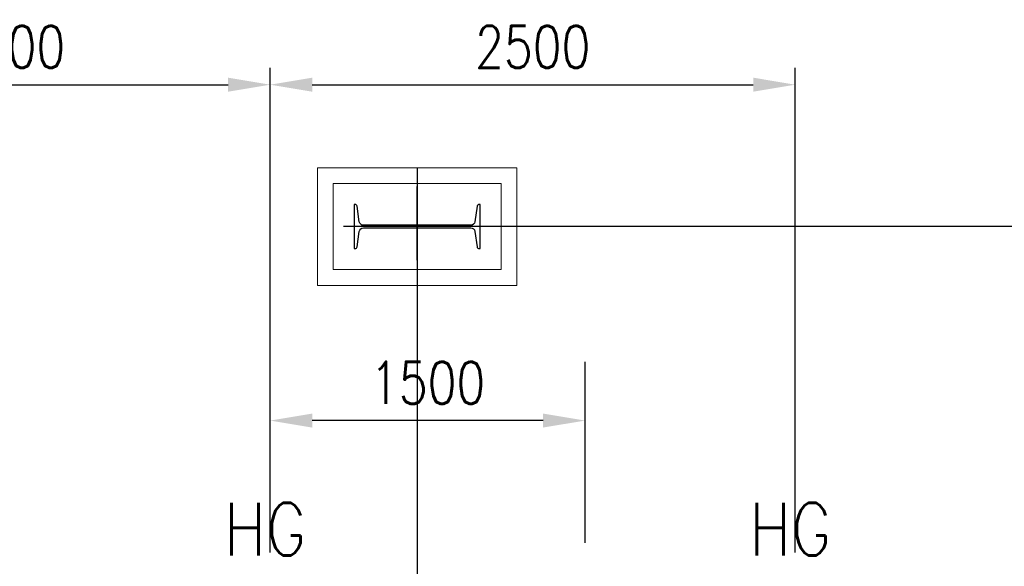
# Model space of a CAD drawing. Header units: inches. Extents: x -204116 to 930598, y -391373 to 256461.
# Tile 99 of 225: x 355486 to 360173, y -255392 to -252789. Entities that reach past the tile are written whole.
import ezdxf
from ezdxf.lldxf.tags import DXFTag

# ---------------------------------------------------------------- set-up
doc = ezdxf.new("R2010")
doc.units = ezdxf.units.IN
doc.header["$LTSCALE"] = 10
doc.header["$MEASUREMENT"] = 0
doc.header["$PDMODE"] = 1
doc.header["$PDSIZE"] = 1000
doc.linetypes.add('CONTINOUS', pattern=[0])
doc.layers.get('Defpoints').update_dxf_attribs({"lineweight": 25})
for name, color, linetype, lineweight in [('cen', 2, 'CENTER2', 25), ('CTEXT2', 3, 'Continuous', 25), ('HIDEN', 8, 'CONTINOUS', 9)]:
    doc.layers.add(name, color=color, linetype=linetype, lineweight=lineweight)
doc.layers.add('EQP', color=71, linetype='Continuous')
doc.styles.add('MIC', font='romans.shx', dxfattribs={"width": 0.8})
doc.styles.get("Standard").update_dxf_attribs({"font": 'simplex.shx'})
tags = doc.linetypes.add('CENTER2', pattern=[1.125, 0.75, -0.125, 0.125, -0.125]).pattern_tags.tags
tags[10:11] = [DXFTag(74, 4), DXFTag(75, 0), DXFTag(340, '0'), DXFTag(46, 1.0), DXFTag(50, 0.0), DXFTag(44, 0.0), DXFTag(45, 0.0)]
tags[8:9] = [DXFTag(74, 4), DXFTag(75, 0), DXFTag(340, '0'), DXFTag(46, 1.0), DXFTag(50, 0.0), DXFTag(44, 0.0), DXFTag(45, 0.0)]
tags[6:7] = [DXFTag(74, 4), DXFTag(75, 0), DXFTag(340, '0'), DXFTag(46, 1.0), DXFTag(50, 0.0), DXFTag(44, 0.0), DXFTag(45, 0.0)]
tags[4:5] = [DXFTag(74, 4), DXFTag(75, 0), DXFTag(340, '0'), DXFTag(46, 1.0), DXFTag(50, 0.0), DXFTag(44, 0.0), DXFTag(45, 0.0)]
doc.dimstyles.new('1_75', dxfattribs={"dimscale": 75, "dimtxt": 2.5, "dimasz": 2.5, "dimexe": 1, "dimexo": 2, "dimgap": 1, "dimtad": 1, "dimtoh": 1, "dimdec": 0, "dimzin": 9, "dimdsep": 46, "dimtxsty": 'MIC', "dimcen": 2.5, "dimclrd": 1, "dimclre": 1, "dimclrt": 256, "dimadec": 0, "dimazin": 0, "dimtfac": 1, "dimtdec": 0, "dimtmove": 2, "dimatfit": 3, "dimfxl": 1, "dimlwd": -1, "dimlwe": -1, "dimarcsym": 0})

# ---------------------------------------------------------------- blocks, each defined once
blk = doc.blocks.new('MB 600')
at = {"layer": 'cen'}
for p, q in [((1434932.6, -1594060.7, -4420572.3), (1434932.6, -1594410.7, -4420572.3)), ((1434582.6, -1594220.1, -4420572.3), (1435282.6, -1594220.1, -4420572.3))]:
    blk.add_line(p, q, dxfattribs=at)
at = {"layer": 'EQP', "color": 3, "ltscale": 0.05, "elevation": -4420572.3}
blk.add_lwpolyline([(1434632.6, -1594115.1), (1434632.6, -1594325.1), (1434637.3, -1594325.1, 0.373885), (1434647.2, -1594316.5), (1434657.4, -1594243.3, -0.373885), (1434677.2, -1594226.1), (1435188, -1594226.1, -0.373885), (1435207.8, -1594243.3), (1435218.1, -1594316.5, 0.373885), (1435228, -1594325.1), (1435232.6, -1594325.1), (1435232.6, -1594115.1), (1435227.9, -1594115.1, 0.373885), (1435218, -1594123.7), (1435207.8, -1594196.8, -0.373885), (1435188, -1594214.1), (1434677.2, -1594214.1, -0.373885), (1434657.4, -1594196.9), (1434647.2, -1594123.7, 0.373885), (1434637.2, -1594115.1)], format="xyb", close=True, dxfattribs=at)
blk = doc.blocks.new('*D654')
at = {"color": 1}
for p, q in [((356678.3, -255326.9), (356678.3, -254418.1)), ((358177.9, -255279.5), (358177.9, -254418.1)), ((357977.9, -254698.1), (356878.3, -254698.1))]:
    blk.add_line(p, q, dxfattribs=at)
for points in [[(356878.3, -254664.8), (356878.3, -254731.4), (356678.3, -254698.1)], [(357977.9, -254664.8), (357977.9, -254731.4), (358177.9, -254698.1)]]:
    blk.add_solid(points, dxfattribs=at)
at = {"layer": 'Defpoints', "color": 0}
for p in [(356678.3, -254698.1), (358177.9, -255439.5, -2509174), (356678.3, -255486.9, -2509174)]:
    blk.add_point(p, dxfattribs=at)
at = {"insert": (357428.1, -254518.1), "char_height": 200, "attachment_point": 5, "style": 'MIC'}
blk.add_mtext('1500', dxfattribs=at)
blk = doc.blocks.new('*D658')
at = {"color": 1}
for p, q in [((354178.3, -255327), (354178.3, -253018.9)), ((356678.3, -255326.9), (356678.3, -253018.9)), ((354378.3, -253098.9), (356478.3, -253098.9))]:
    blk.add_line(p, q, dxfattribs=at)
for points in [[(354378.3, -253065.5), (354378.3, -253132.2), (354178.3, -253098.9)], [(356478.3, -253065.5), (356478.3, -253132.2), (356678.3, -253098.9)]]:
    blk.add_solid(points, dxfattribs=at)
at = {"layer": 'Defpoints', "color": 0}
for p in [(356678.3, -253098.9), (354178.3, -255487), (356678.3, -255486.9, -0.3)]:
    blk.add_point(p, dxfattribs=at)
at = {"insert": (355428.3, -252918.9), "char_height": 200, "attachment_point": 5, "style": 'MIC'}
blk.add_mtext('2500', dxfattribs=at)
blk = doc.blocks.new('*D659')
at = {"color": 1}
for p, q in [((356678.3, -255327), (356678.3, -253018.9)), ((359178.3, -255327), (359178.3, -253018.9)), ((356878.3, -253098.9), (358978.3, -253098.9))]:
    blk.add_line(p, q, dxfattribs=at)
for points in [[(356878.3, -253065.5), (356878.3, -253132.2), (356678.3, -253098.9)], [(358978.3, -253065.5), (358978.3, -253132.2), (359178.3, -253098.9)]]:
    blk.add_solid(points, dxfattribs=at)
at = {"layer": 'Defpoints', "color": 0}
for p in [(359178.3, -253098.9), (356678.3, -255487), (359178.3, -255487)]:
    blk.add_point(p, dxfattribs=at)
at = {"insert": (357928.3, -252918.9), "char_height": 200, "attachment_point": 5, "style": 'MIC'}
blk.add_mtext('2500', dxfattribs=at)

msp = doc.modelspace()

# ---------------------------------------------------------------- linework, layer by layer
at = {"color": 1, "ltscale": 500}
for p, q in [((357377.9, -253494.6, -5.2), (357377.9, -263054.6, -7.2)), ((363852.9, -253774.5, -5.2), (357377.9, -253774.5, -5.2))]:
    msp.add_line(p, q, dxfattribs=at)
at = {"layer": 'HIDEN', "color": 8, "ltscale": 25, "elevation": -5.2}
for points in [[(357852.9, -254054.6), (356902.9, -254054.6), (356902.9, -253494.6), (357852.9, -253494.6)], [(357777.9, -253979.6), (356977.9, -253979.6), (356977.9, -253569.6), (357777.9, -253569.6)]]:
    msp.add_lwpolyline(points, close=True, dxfattribs=at)

# ---------------------------------------------------------------- block references
at = {"rotation": 180}
msp.add_blockref('MB 600', (1792310.5, -1847994.5, 4420567.1), dxfattribs=at)

# ---------------------------------------------------------------- texts
at = {"layer": 'CTEXT2', "width": 0.85}
for p in [(356458.4, -255340.2), (358958.4, -255340.2)]:
    msp.add_text('HG', height=250, dxfattribs=at).set_placement(p)

# ---------------------------------------------------------------- dimensions: what is measured, and where the dimension line sits
for base, p1, p2, override, picture, middle in [((356678.3, -253098.9), (354178.3, -255487), (356678.3, -255486.9, -0.3), {"dimscale": 80, "dimfxl": 0.18}, '*D658', (355428.3, -252918.9)), ((359178.3, -253098.9, -2), (356678.3, -255487, -2), (359178.3, -255487, -2), {"dimscale": 80, "dimfxl": 0.18}, '*D659', (357928.3, -252918.9, -2)), ((356678.3, -254698.1, 2509173.7), (358177.9, -255439.5, -0.3), (356678.3, -255486.9, -0.3), {"dimscale": 80, "dimexe": 3.5, "dimfxl": 0.18, "dimarcsym": 1}, '*D654', (357428.1, -254518.1, 2509173.7))]:
    dim = msp.add_linear_dim(base=base, p1=p1, p2=p2, dimstyle='1_75', override=override)
    dim.commit()
    dim.dimension.update_dxf_attribs({"geometry": picture, "text_midpoint": middle})

doc.saveas('drawing.dxf')
